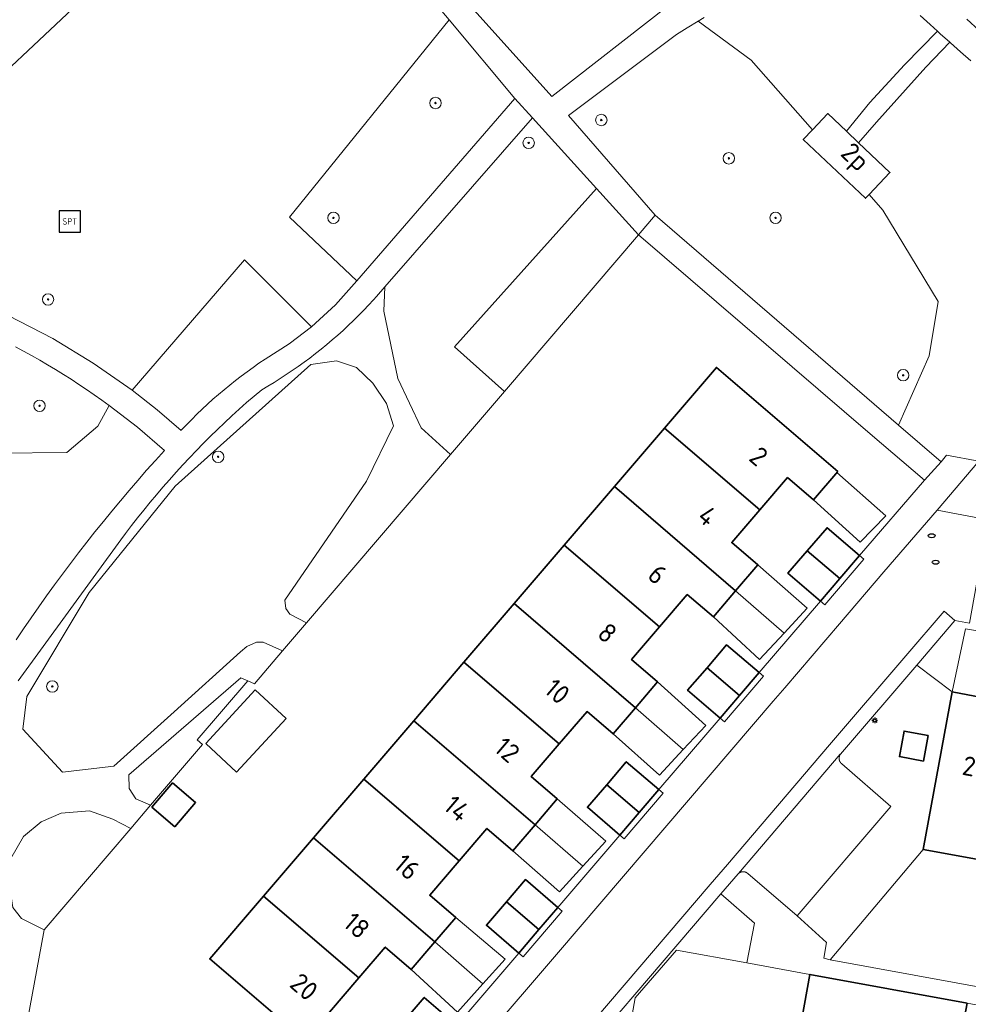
# Model space of a CAD drawing. Header units: metres. Extents: x 152610 to 160096, y 456114 to 462495.
# Tile 220 of 256: x 157214 to 157280, y 459787 to 459856. Entities that reach past the tile are written whole.
import ezdxf
from ezdxf.enums import TextEntityAlignment as Align

# ---------------------------------------------------------------- set-up
doc = ezdxf.new("R2010")
doc.units = ezdxf.units.M
doc.header["$LTSCALE"] = 0.5
doc.layers.get('0').update_dxf_attribs({"linetype": 'CONTINUOUS'})
for name, color, linetype, lineweight in [('B-PV-GR-BEPLANTING_CULTUUR_BOSPLANTSOEN-GV', 251, 'CONTINUOUS', 18), ('B-PV-GR-BEPLANTING_CULTUUR_HEESTERS-GV', 251, 'CONTINUOUS', 18), ('B-PV-GR-BOOM-S', 251, 'CONTINUOUS', 25), ('B-PV-IE-MEUBILAIR-S', 251, 'CONTINUOUS', 25), ('B-PV-IE-MEUBILAIR_WEGMEUBILAIR-S', 251, 'CONTINUOUS', 25), ('B-PV-OG-BEBOUWING-GV', 6, 'CONTINUOUS', 35), ('B-PV-OG-BEBOUWING-T18', 1, 'CONTINUOUS', 18), ('B-PV-OG-BEBOUWING_OVERBOUWING-GV', 251, 'CONTINUOUS', 18), ('B-PV-OG-TERREIN_BEGROEID-GV', 251, 'CONTINUOUS', 18), ('B-PV-VH-GESLOTENVERHARDING_ASFALT-GV', 251, 'CONTINUOUS', 18), ('B-PV-VH-OPENVERHARDING_BETONSTRAATSTEEN-GV', 251, 'CONTINUOUS', 18), ('B-PV-VH-OPENVERHARDING_TEGEL-GV', 251, 'CONTINUOUS', 18)]:
    doc.layers.add(name, color=color, linetype=linetype, lineweight=lineweight)
doc.styles.add('NLCS-ISO', font='NLCS-ISO.ttf')
doc.styles.add('NLCS-ISO-M750-T18', font='NLCS-ISO.ttf', dxfattribs={"height": 1.35})

# ---------------------------------------------------------------- blocks, each defined once
blk = doc.blocks.new('SIE-MEUBILAIR_PAAL_LICHTMAST-SO')
for points in [[(-0.62, 0), (-1, 0)], [(-0.71, 0.71), (-0.44, 0.44)], [(0, 1), (0, 0.62)], [(0.44, 0.44), (0.71, 0.71)], [(1, 0), (0.62, 0)], [(-0.71, -0.71), (-0.44, -0.44)], [(0, -0.62), (0, -1)], [(0.44, -0.44), (0.71, -0.71)]]:
    blk.add_lwpolyline(points)
blk.add_circle((0, 0), 0.5)
blk = doc.blocks.new('SIE-MEUBILAIR_PUT_RIOOLPUT-SO')
blk.add_ellipse((0, 0), major_axis=(1.25, 0), ratio=0.54)
blk = doc.blocks.new('SIE-WEG_SPEELTOESTEL-SO')
at = {"flags": 128}
blk.add_lwpolyline([(-3.75, -3.75), (3.75, -3.75), (3.75, 3.75), (-3.75, 3.75)], close=True, dxfattribs=at)
at = {"style": 'NLCS-ISO'}
blk.add_text('SPT', height=2.25, dxfattribs=at).set_placement((0, 0), align=Align.MIDDLE_CENTER)
blk = doc.blocks.new('SGR-BOOM_GBKN-SO')
at = {"linetype": 'ByBlock', "lineweight": 18}
h = blk.add_hatch(color=0, dxfattribs=at)
h.dxf.hatch_style = 1
edge = h.paths.add_edge_path()
edge.add_arc((0, 0), 0.25, 0, 360)
at = {"color": 0, "linetype": 'ByBlock', "lineweight": 18}
for radius in [2, 0.25]:
    blk.add_circle((0, 0), radius, dxfattribs=at)
at = {"color": 0, "linetype": 'ByBlock', "lineweight": 18, "style": 'NLCS-ISO'}
blk.add_attdef('SOORT', (2.5, 0), '', height=1.5, dxfattribs=at)

msp = doc.modelspace()

# ---------------------------------------------------------------- linework, layer by layer
at = {"layer": 'B-PV-GR-BEPLANTING_CULTUUR_BOSPLANTSOEN-GV', "flags": 128}
for points in [[(157209.484, 459848.721), (157227.401, 459865.557)], [(157243.1, 459859.38), (157251.291, 459850.259), (157259.45, 459856.63)], [(157207.599, 459825.226), (157217.298, 459825.327), (157219.454, 459827.155), (157220.262, 459828.612), (157219.738, 459828.992), (157219.21, 459829.366), (157218.677, 459829.734), (157218.139, 459830.095), (157217.597, 459830.449), (157217.051, 459830.796), (157216.5, 459831.137), (157215.946, 459831.47), (157215.387, 459831.797), (157214.824, 459832.117), (157214.258, 459832.43), (157213.687, 459832.736)]]:
    msp.add_lwpolyline(points, dxfattribs=at)
for points in [[(157248.7, 459850.13), (157244.096, 459855.629), (157232.91, 459841.822), (157237.62, 459837.34)], [(157265.266, 459852.824), (157261.546, 459855.547), (157260.781, 459855.088), (157260.027, 459854.61), (157252.451, 459848.935), (157258.54, 459841.95), (157275.584, 459827.246), (157277.746, 459832.092), (157278.361, 459835.909), (157274.503, 459842.292), (157273.526, 459843.406), (157273.269, 459843.135), (157268.909, 459847.257), (157269.552, 459847.937)], [(157254.419, 459843.816), (157249.931, 459848.769), (157239.581, 459836.927), (157239.503, 459835.22), (157240.487, 459830.499), (157242.119, 459827.044), (157244.194, 459825.187), (157247.965, 459829.592), (157244.473, 459832.732)], [(157234.452, 459834.132), (157229.737, 459838.823), (157221.86, 459829.693), (157223.613, 459828.318), (157225.304, 459826.867), (157225.339, 459826.904), (157225.691, 459827.276), (157226.049, 459827.642), (157226.412, 459828.003), (157226.782, 459828.357), (157227.156, 459828.706), (157227.536, 459829.049), (157227.922, 459829.386), (157228.313, 459829.717), (157228.708, 459830.042), (157229.109, 459830.361), (157229.515, 459830.673), (157229.925, 459830.979), (157230.341, 459831.279), (157230.761, 459831.572), (157231.185, 459831.858), (157232.867, 459832.925)], [(157237.603, 459831.273), (157236.201, 459831.754), (157234.383, 459831.493), (157224.884, 459822.96), (157218.849, 459815.511), (157214.488, 459808.225), (157214.199, 459805.938), (157216.984, 459802.917), (157220.581, 459803.331), (157224.81, 459807.145), (157229.475, 459811.347), (157229.912, 459811.736), (157230.585, 459812.032), (157231.046, 459812.041), (157232.41, 459811.416), (157234.089, 459813.378), (157232.913, 459814), (157232.647, 459814.38), (157232.583, 459814.985), (157238.301, 459823.305), (157240.191, 459827.188), (157239.708, 459828.755), (157238.744, 459830.185)], [(157229.967, 459809.325), (157229.493, 459809.536), (157221.643, 459802.73), (157221.65, 459801.782), (157222.127, 459801.055), (157223.163, 459800.612), (157226.802, 459804.863), (157226.421, 459805.182)], [(157220.523, 459799.636), (157218.887, 459800.215), (157216.892, 459800.059), (157215.493, 459799.43), (157214.252, 459798.42), (157213.357, 459796.879), (157213.334, 459795.773), (157213.311, 459794.667), (157213.515, 459793.444), (157214.119, 459792.658), (157215.69, 459791.88), (157221.766, 459798.979)]]:
    msp.add_lwpolyline(points, close=True, dxfattribs=at)
at = {"layer": 'B-PV-GR-BEPLANTING_CULTUUR_HEESTERS-GV', "flags": 128}
for points in [[(157279.35, 459808.54), (157276.87, 459810.42), (157271.523, 459804.185), (157271.512, 459804.172), (157271.508, 459804.164), (157271.504, 459804.157), (157271.499, 459804.149), (157271.495, 459804.142), (157271.49, 459804.135), (157271.486, 459804.127), (157271.482, 459804.12), (157271.478, 459804.112), (157271.475, 459804.104), (157271.471, 459804.096), (157271.468, 459804.088), (157271.464, 459804.08), (157271.461, 459804.073), (157271.458, 459804.065), (157271.455, 459804.056), (157271.452, 459804.048), (157271.45, 459804.04), (157271.447, 459804.032), (157271.445, 459804.024), (157271.443, 459804.015), (157271.441, 459804.007), (157271.439, 459803.999), (157271.437, 459803.99), (157271.435, 459803.982), (157271.434, 459803.973), (157271.433, 459803.965), (157271.431, 459803.956), (157271.43, 459803.948), (157271.429, 459803.939), (157271.429, 459803.931), (157271.428, 459803.922), (157271.428, 459803.914), (157271.427, 459803.905), (157271.427, 459803.896), (157271.427, 459803.888), (157271.427, 459803.879), (157271.428, 459803.871), (157271.428, 459803.862), (157271.429, 459803.854), (157271.429, 459803.845), (157271.43, 459803.837), (157271.431, 459803.828), (157271.432, 459803.824), (157271.433, 459803.819), (157271.434, 459803.811), (157271.436, 459803.802), (157271.437, 459803.794), (157271.439, 459803.786), (157271.441, 459803.777), (157271.443, 459803.769), (157271.445, 459803.761), (157271.448, 459803.753), (157271.45, 459803.744), (157271.453, 459803.736), (157271.456, 459803.728), (157271.459, 459803.72), (157271.462, 459803.712), (157271.465, 459803.704), (157271.468, 459803.696), (157271.472, 459803.688), (157271.475, 459803.681), (157271.479, 459803.673), (157271.483, 459803.665), (157271.487, 459803.657), (157271.491, 459803.65), (157271.496, 459803.643), (157271.5, 459803.635), (157271.505, 459803.628), (157271.509, 459803.621), (157271.514, 459803.614), (157271.519, 459803.607), (157271.524, 459803.6), (157271.529, 459803.593), (157271.534, 459803.586), (157271.54, 459803.579), (157271.545, 459803.573), (157271.551, 459803.566), (157271.557, 459803.56), (157271.563, 459803.554), (157271.569, 459803.547), (157271.575, 459803.541), (157271.581, 459803.536), (157271.587, 459803.53), (157271.593, 459803.524), (157271.6, 459803.518), (157271.607, 459803.513), (157271.613, 459803.507), (157271.62, 459803.502), (157275.05, 459800.52), (157268.48, 459792.85), (157270.54, 459790.99), (157270.36, 459789.89), (157270.8, 459789.78), (157277.32, 459797.51)], [(157275.65, 459804.015), (157275.979, 459805.805), (157277.671, 459805.494), (157277.341, 459803.704)]]:
    msp.add_lwpolyline(points, close=True, dxfattribs=at)
msp.add_lwpolyline([(157255.93, 459780.39), (157257.129, 459787.109), (157260.03, 459790.46), (157264.947, 459789.562), (157265.49, 459792.34), (157263.14, 459794.4), (157250.12, 459779.16)], dxfattribs=at)
at = {"layer": 'B-PV-OG-BEBOUWING-GV', "flags": 128}
for points in [[(157273.526, 459843.406), (157274.987, 459844.952), (157272.794, 459847.024), (157271.937, 459847.835), (157270.626, 459849.074), (157269.552, 459847.937), (157268.909, 459847.257), (157273.269, 459843.135)], [(157271.33, 459823.99), (157262.83, 459831.28), (157259.185, 459827.028), (157265.866, 459821.298), (157267.81, 459823.56), (157269.63, 459822)], [(157265.866, 459821.298), (157259.185, 459827.028), (157255.671, 459822.928), (157264.174, 459815.635), (157265.73, 459817.45), (157263.9, 459819.01)], [(157264.174, 459815.635), (157255.671, 459822.928), (157252.157, 459818.828), (157258.837, 459813.099), (157260.78, 459815.37), (157262.61, 459813.81)], [(157272.85, 459818.1), (157270.58, 459820.05), (157269.198, 459818.441), (157271.471, 459816.491)], [(157258.837, 459813.099), (157252.157, 459818.828), (157248.643, 459814.729), (157257.148, 459807.435), (157258.7, 459809.25), (157256.88, 459810.81)], [(157271.471, 459816.491), (157269.198, 459818.441), (157267.84, 459816.86), (157270.117, 459814.912)], [(157257.148, 459807.435), (157248.643, 459814.729), (157245.129, 459810.629), (157251.811, 459804.897), (157253.76, 459807.17), (157255.58, 459805.6)], [(157265.82, 459809.9), (157263.54, 459811.85), (157262.166, 459810.244), (157264.442, 459808.292)], [(157251.811, 459804.897), (157245.129, 459810.629), (157241.615, 459806.529), (157250.117, 459799.237), (157251.67, 459801.05), (157249.85, 459802.61)], [(157264.442, 459808.292), (157262.166, 459810.244), (157260.81, 459808.66), (157263.087, 459806.712)], [(157281.92, 459808.06), (157279.35, 459808.54), (157277.32, 459797.51), (157282.847, 459796.495), (157284.435, 459805.16), (157281.49, 459805.7)], [(157250.117, 459799.237), (157241.615, 459806.529), (157238.101, 459802.429), (157244.784, 459796.697), (157246.74, 459798.98), (157248.56, 459797.42)], [(157277.671, 459805.494), (157275.979, 459805.805), (157275.65, 459804.015), (157277.341, 459803.704)], [(157258.79, 459801.7), (157256.51, 459803.65), (157255.137, 459802.045), (157257.414, 459800.092)], [(157244.784, 459796.697), (157238.101, 459802.429), (157234.587, 459798.329), (157243.09, 459791.036), (157244.55, 459792.74), (157242.73, 459794.3)], [(157224.862, 459799.08), (157226.321, 459800.792), (157224.707, 459802.168), (157223.255, 459800.472)], [(157257.414, 459800.092), (157255.137, 459802.045), (157253.78, 459800.46), (157256.06, 459798.51)], [(157243.09, 459791.036), (157234.587, 459798.329), (157231.073, 459794.23), (157237.754, 459788.5), (157239.61, 459790.66), (157241.43, 459789.1)], [(157251.72, 459793.44), (157249.44, 459795.4), (157248.109, 459793.845), (157250.386, 459791.892)], [(157237.754, 459788.5), (157231.073, 459794.23), (157227.31, 459789.84), (157235.82, 459782.55), (157237.53, 459784.54), (157235.7, 459786.11)], [(157250.386, 459791.892), (157248.109, 459793.845), (157246.7, 459792.2), (157248.97, 459790.25)], [(157280.4, 459786.729), (157269.38, 459788.749), (157268.359, 459783.172), (157277.013, 459781.592), (157277.56, 459784.59), (157279.92, 459784.15)], [(157244.63, 459785.18), (157242.35, 459787.14), (157241.076, 459785.651), (157243.358, 459783.693)]]:
    msp.add_lwpolyline(points, close=True, dxfattribs=at)
at = {"layer": 'B-PV-OG-BEBOUWING_OVERBOUWING-GV', "flags": 128}
for points in [[(157274.711, 459820.881), (157271.274, 459823.924), (157269.63, 459822), (157272.907, 459819.029)], [(157264.174, 459815.635), (157267.565, 459812.673), (157269.176, 459814.417), (157265.73, 459817.45)], [(157267.565, 459812.673), (157264.174, 459815.635), (157262.61, 459813.81), (157265.842, 459810.809)], [(157282.851, 459812.541), (157280.288, 459812.976), (157279.35, 459808.54), (157281.92, 459808.06)], [(157257.148, 459807.435), (157260.499, 459804.5), (157262.077, 459806.198), (157258.7, 459809.25)], [(157232.668, 459806.68), (157230.501, 459808.684), (157227.023, 459804.923), (157229.19, 459802.919)], [(157260.499, 459804.5), (157257.148, 459807.435), (157255.58, 459805.6), (157258.847, 459802.723)], [(157250.117, 459799.237), (157253.465, 459796.325), (157255.081, 459798.077), (157251.67, 459801.05)], [(157253.465, 459796.325), (157250.117, 459799.237), (157248.56, 459797.42), (157251.815, 459794.536)], [(157243.09, 459791.036), (157246.445, 459788.079), (157248.014, 459789.824), (157244.55, 459792.74)], [(157246.445, 459788.079), (157243.09, 459791.036), (157241.43, 459789.1), (157244.677, 459786.115)]]:
    msp.add_lwpolyline(points, close=True, dxfattribs=at)
at = {"layer": 'B-PV-OG-TERREIN_BEGROEID-GV', "flags": 128}
for points in [[(157213.173, 459834.93), (157216.311, 459833.309), (157219.145, 459831.592), (157221.86, 459829.693), (157229.737, 459838.823), (157234.452, 459834.132), (157236.114, 459835.659), (157237.62, 459837.34), (157232.91, 459841.822), (157244.096, 459855.629), (157241.053, 459859.263), (157240.034, 459860.503), (157239.099, 459861.808), (157235.818, 459859.308), (157227.401, 459865.557), (157209.484, 459848.721)], [(157261.977, 459855.794), (157261.546, 459855.547), (157265.266, 459852.824), (157269.552, 459847.937), (157270.626, 459849.074), (157271.937, 459847.835), (157273.578, 459849.853), (157276.021, 459852.496), (157278.322, 459854.838), (157277.815, 459855.301), (157277.116, 459855.95)], [(157280.666, 459852.763), (157279.945, 459853.388), (157279.23, 459854.02), (157279.177, 459854.068), (157277.496, 459852.316), (157274.059, 459848.459), (157272.794, 459847.024), (157274.987, 459844.952), (157273.526, 459843.406), (157274.503, 459842.292), (157278.361, 459835.909), (157277.746, 459832.092), (157275.584, 459827.246), (157278.57, 459824.67), (157278.96, 459825.13), (157281.23, 459824.716)], [(157213.357, 459796.879), (157214.252, 459798.42), (157215.493, 459799.43), (157216.892, 459800.059), (157218.887, 459800.215), (157220.523, 459799.636), (157221.766, 459798.979), (157223.163, 459800.612), (157222.127, 459801.055), (157221.65, 459801.782), (157221.643, 459802.73), (157229.493, 459809.536), (157229.967, 459809.325), (157230.44, 459809.114), (157232.41, 459811.416), (157231.046, 459812.041), (157230.585, 459812.032), (157229.912, 459811.736), (157229.475, 459811.347), (157224.81, 459807.145), (157220.581, 459803.331), (157216.984, 459802.917), (157214.199, 459805.938), (157214.488, 459808.225), (157218.849, 459815.511), (157224.884, 459822.96), (157234.383, 459831.493), (157236.201, 459831.754), (157237.603, 459831.273), (157238.744, 459830.185), (157239.708, 459828.755), (157240.191, 459827.188), (157238.301, 459823.305), (157232.583, 459814.985), (157232.647, 459814.38), (157232.913, 459814), (157234.089, 459813.378), (157244.194, 459825.187), (157242.119, 459827.044), (157240.487, 459830.499), (157239.503, 459835.22), (157239.581, 459836.927), (157238.999, 459836.261), (157238.789, 459836.026), (157238.447, 459835.654), (157238.1, 459835.288), (157237.747, 459834.926), (157237.388, 459834.571), (157237.023, 459834.221), (157236.653, 459833.878), (157236.278, 459833.54), (157235.898, 459833.208), (157235.512, 459832.882), (157235.121, 459832.562), (157234.725, 459832.249), (157234.324, 459831.941), (157233.918, 459831.641), (157233.508, 459831.346), (157233.093, 459831.058), (157232.673, 459830.777), (157232.249, 459830.503), (157231.821, 459830.235), (157231.389, 459829.974), (157230.952, 459829.72), (157230.421, 459829.27), (157229.896, 459828.814), (157229.376, 459828.352), (157228.861, 459827.885), (157228.352, 459827.411), (157227.848, 459826.931), (157227.349, 459826.446), (157226.856, 459825.955), (157226.369, 459825.459), (157225.888, 459824.956), (157225.413, 459824.449), (157224.943, 459823.936), (157224.479, 459823.417), (157224.021, 459822.893), (157223.57, 459822.364), (157223.124, 459821.83), (157222.685, 459821.291), (157222.252, 459820.747), (157221.825, 459820.197), (157221.404, 459819.643), (157221.078, 459819.204), (157213.89, 459809.32)], [(157213.737, 459812.194), (157214.26, 459812.972), (157214.79, 459813.746), (157215.326, 459814.515), (157215.869, 459815.279), (157216.419, 459816.039), (157216.975, 459816.794), (157217.537, 459817.544), (157218.106, 459818.289), (157218.681, 459819.03), (157219.263, 459819.765), (157219.85, 459820.496), (157220.444, 459821.222), (157221.045, 459821.942), (157221.651, 459822.657), (157222.263, 459823.367), (157222.881, 459824.072), (157223.506, 459824.772), (157224.136, 459825.466), (157222.237, 459827.085), (157220.262, 459828.612), (157219.454, 459827.155), (157217.298, 459825.327), (157207.599, 459825.226)], [(157213.19, 459778.148), (157214.19, 459783.62), (157215.69, 459791.88), (157214.119, 459792.658), (157213.515, 459793.444)]]:
    msp.add_lwpolyline(points, dxfattribs=at)
msp.add_lwpolyline([(157257.36, 459840.57), (157254.419, 459843.816), (157244.473, 459832.732), (157247.965, 459829.592)], close=True, dxfattribs=at)
at = {"layer": 'B-PV-VH-GESLOTENVERHARDING_ASFALT-GV', "flags": 128}
for points in [[(157241.053, 459859.263), (157244.096, 459855.629), (157248.7, 459850.13), (157249.931, 459848.769), (157254.419, 459843.816), (157257.36, 459840.57), (157258.54, 459841.95), (157252.451, 459848.935), (157260.027, 459854.61), (157260.781, 459855.088), (157261.546, 459855.547), (157261.977, 459855.794)], [(157259.45, 459856.63), (157251.291, 459850.259), (157243.1, 459859.38)], [(157280.374, 459855.681), (157281.25, 459854.89)], [(157213.89, 459809.32), (157221.078, 459819.204), (157221.404, 459819.643), (157221.825, 459820.197), (157222.252, 459820.747), (157222.685, 459821.291), (157223.124, 459821.83), (157223.57, 459822.364), (157224.021, 459822.893), (157224.479, 459823.417), (157224.943, 459823.936), (157225.413, 459824.449), (157225.888, 459824.956), (157226.369, 459825.459), (157226.856, 459825.955), (157227.349, 459826.446), (157227.848, 459826.931), (157228.352, 459827.411), (157228.861, 459827.885), (157229.376, 459828.352), (157229.896, 459828.814), (157230.421, 459829.27), (157230.952, 459829.72), (157231.389, 459829.974), (157231.821, 459830.235), (157232.249, 459830.503), (157232.673, 459830.777), (157233.093, 459831.058), (157233.508, 459831.346), (157233.918, 459831.641), (157234.324, 459831.941), (157234.725, 459832.249), (157235.121, 459832.562), (157235.512, 459832.882), (157235.898, 459833.208), (157236.278, 459833.54), (157236.653, 459833.878), (157237.023, 459834.221), (157237.388, 459834.571), (157237.747, 459834.926), (157238.1, 459835.288), (157238.447, 459835.654), (157238.789, 459836.026), (157238.999, 459836.261), (157239.581, 459836.927), (157249.931, 459848.769), (157248.7, 459850.13), (157237.62, 459837.34), (157236.114, 459835.659), (157234.452, 459834.132), (157232.867, 459832.925), (157231.185, 459831.858), (157230.761, 459831.572), (157230.341, 459831.279), (157229.925, 459830.979), (157229.515, 459830.673), (157229.109, 459830.361), (157228.708, 459830.042), (157228.313, 459829.717), (157227.922, 459829.386), (157227.536, 459829.049), (157227.156, 459828.706), (157226.782, 459828.357), (157226.412, 459828.003), (157226.049, 459827.642), (157225.691, 459827.276), (157225.339, 459826.904), (157225.304, 459826.867), (157223.613, 459828.318), (157221.86, 459829.693), (157219.145, 459831.592), (157216.311, 459833.309), (157213.173, 459834.93)], [(157213.687, 459832.736), (157214.258, 459832.43), (157214.824, 459832.117), (157215.387, 459831.797), (157215.946, 459831.47), (157216.5, 459831.137), (157217.051, 459830.796), (157217.597, 459830.449), (157218.139, 459830.095), (157218.677, 459829.734), (157219.21, 459829.366), (157219.738, 459828.992), (157220.262, 459828.612), (157222.237, 459827.085), (157224.136, 459825.466), (157223.506, 459824.772), (157222.881, 459824.072), (157222.263, 459823.367), (157221.651, 459822.657), (157221.045, 459821.942), (157220.444, 459821.222), (157219.85, 459820.496), (157219.263, 459819.765), (157218.681, 459819.03), (157218.106, 459818.289), (157217.537, 459817.544), (157216.975, 459816.794), (157216.419, 459816.039), (157215.869, 459815.279), (157215.326, 459814.515), (157214.79, 459813.746), (157214.26, 459812.972), (157213.737, 459812.194)], [(157281.23, 459824.716), (157278.3, 459821.27), (157281.88, 459820.61)]]:
    msp.add_lwpolyline(points, dxfattribs=at)
at = {"layer": 'B-PV-VH-OPENVERHARDING_BETONSTRAATSTEEN-GV', "flags": 128}
for points in [[(157277.116, 459855.95), (157277.815, 459855.301), (157278.322, 459854.838), (157278.52, 459854.657), (157279.177, 459854.068), (157279.23, 459854.02), (157279.945, 459853.388), (157280.666, 459852.763)], [(157281.25, 459854.89), (157280.374, 459855.681)], [(157249.363, 459779.814), (157262.382, 459795.052), (157263.597, 459796.457), (157270.763, 459804.835), (157276.11, 459811.07), (157278.789, 459814.209), (157279.55, 459813.56), (157280.568, 459813.374), (157281.393, 459817.921), (157281.822, 459820.29), (157281.88, 459820.61), (157278.3, 459821.27), (157274.57, 459816.95), (157271.46, 459813.31), (157267.63, 459808.83), (157266.81, 459807.9), (157251.76, 459790.31), (157246.41, 459784.07)]]:
    msp.add_lwpolyline(points, dxfattribs=at)
for points in [[(157271.937, 459847.835), (157272.794, 459847.024), (157274.059, 459848.459), (157277.496, 459852.316), (157279.177, 459854.068), (157278.52, 459854.657), (157278.322, 459854.838), (157276.021, 459852.496), (157273.578, 459849.853)], [(157279.55, 459813.56), (157278.789, 459814.209), (157276.11, 459811.07), (157270.763, 459804.835), (157263.597, 459796.457), (157262.382, 459795.052), (157249.363, 459779.814), (157248.286, 459778.581), (157245.224, 459761.99), (157244.627, 459758.858), (157245.609, 459758.671), (157246.137, 459761.433), (157246.141, 459761.455), (157246.153, 459761.559), (157246.176, 459761.683), (157246.207, 459761.806), (157249.22, 459778.13), (157250.12, 459779.16), (157263.14, 459794.4), (157264.355, 459795.805), (157264.366, 459795.817), (157271.512, 459804.172), (157271.523, 459804.185), (157276.87, 459810.42)], [(157271.508, 459804.164), (157271.512, 459804.172), (157264.366, 459795.817), (157264.374, 459795.823), (157264.38, 459795.828), (157264.387, 459795.834), (157264.394, 459795.839), (157264.4, 459795.844), (157264.407, 459795.85), (157264.414, 459795.854), (157264.421, 459795.859), (157264.428, 459795.864), (157264.435, 459795.869), (157264.443, 459795.873), (157264.45, 459795.878), (157264.457, 459795.882), (157264.465, 459795.886), (157264.473, 459795.89), (157264.48, 459795.894), (157264.488, 459795.898), (157264.496, 459795.902), (157264.503, 459795.905), (157264.511, 459795.908), (157264.519, 459795.911), (157264.527, 459795.915), (157264.535, 459795.917), (157264.543, 459795.92), (157264.552, 459795.923), (157264.56, 459795.925), (157264.568, 459795.928), (157264.576, 459795.93), (157264.585, 459795.932), (157264.593, 459795.934), (157264.601, 459795.936), (157264.61, 459795.937), (157264.618, 459795.939), (157264.627, 459795.94), (157264.635, 459795.941), (157264.644, 459795.942), (157264.652, 459795.943), (157264.661, 459795.944), (157264.669, 459795.944), (157264.678, 459795.945), (157264.687, 459795.945), (157264.691, 459795.945), (157264.704, 459795.945), (157264.712, 459795.945), (157264.721, 459795.944), (157264.729, 459795.944), (157264.738, 459795.943), (157264.746, 459795.943), (157264.755, 459795.942), (157264.763, 459795.941), (157264.772, 459795.939), (157264.78, 459795.938), (157264.789, 459795.936), (157264.797, 459795.935), (157264.806, 459795.933), (157264.814, 459795.931), (157264.822, 459795.929), (157264.83, 459795.927), (157264.839, 459795.924), (157264.847, 459795.922), (157264.855, 459795.919), (157264.863, 459795.916), (157264.871, 459795.913), (157264.879, 459795.91), (157264.887, 459795.907), (157264.895, 459795.903), (157264.903, 459795.9), (157264.91, 459795.896), (157264.918, 459795.892), (157264.926, 459795.888), (157264.933, 459795.884), (157264.941, 459795.88), (157264.948, 459795.876), (157264.955, 459795.871), (157264.963, 459795.867), (157264.97, 459795.862), (157264.977, 459795.857), (157264.984, 459795.852), (157264.991, 459795.847), (157264.997, 459795.842), (157265.004, 459795.837), (157265.011, 459795.831), (157265.017, 459795.826), (157265.024, 459795.82), (157265.03, 459795.814), (157268.48, 459792.85), (157275.05, 459800.52), (157271.62, 459803.502), (157271.613, 459803.507), (157271.607, 459803.513), (157271.6, 459803.518), (157271.593, 459803.524), (157271.587, 459803.53), (157271.581, 459803.536), (157271.575, 459803.541), (157271.569, 459803.547), (157271.563, 459803.554), (157271.557, 459803.56), (157271.551, 459803.566), (157271.545, 459803.573), (157271.54, 459803.579), (157271.534, 459803.586), (157271.529, 459803.593), (157271.524, 459803.6), (157271.519, 459803.607), (157271.514, 459803.614), (157271.509, 459803.621), (157271.505, 459803.628), (157271.5, 459803.635), (157271.496, 459803.643), (157271.491, 459803.65), (157271.487, 459803.657), (157271.483, 459803.665), (157271.479, 459803.673), (157271.475, 459803.681), (157271.472, 459803.688), (157271.468, 459803.696), (157271.465, 459803.704), (157271.462, 459803.712), (157271.459, 459803.72), (157271.456, 459803.728), (157271.453, 459803.736), (157271.45, 459803.744), (157271.448, 459803.753), (157271.445, 459803.761), (157271.443, 459803.769), (157271.441, 459803.777), (157271.439, 459803.786), (157271.437, 459803.794), (157271.436, 459803.802), (157271.434, 459803.811), (157271.433, 459803.819), (157271.432, 459803.824), (157271.431, 459803.828), (157271.43, 459803.837), (157271.429, 459803.845), (157271.429, 459803.854), (157271.428, 459803.862), (157271.428, 459803.871), (157271.427, 459803.879), (157271.427, 459803.888), (157271.427, 459803.896), (157271.427, 459803.905), (157271.428, 459803.914), (157271.428, 459803.922), (157271.429, 459803.931), (157271.429, 459803.939), (157271.43, 459803.948), (157271.431, 459803.956), (157271.433, 459803.965), (157271.434, 459803.973), (157271.435, 459803.982), (157271.437, 459803.99), (157271.439, 459803.999), (157271.441, 459804.007), (157271.443, 459804.015), (157271.445, 459804.024), (157271.447, 459804.032), (157271.45, 459804.04), (157271.452, 459804.048), (157271.455, 459804.056), (157271.458, 459804.065), (157271.461, 459804.073), (157271.464, 459804.08), (157271.468, 459804.088), (157271.471, 459804.096), (157271.475, 459804.104), (157271.478, 459804.112), (157271.482, 459804.12), (157271.486, 459804.127), (157271.49, 459804.135), (157271.495, 459804.142), (157271.499, 459804.149), (157271.504, 459804.157)]]:
    msp.add_lwpolyline(points, close=True, dxfattribs=at)
at = {"layer": 'B-PV-VH-OPENVERHARDING_TEGEL-GV', "flags": 128}
msp.add_lwpolyline([(157275.584, 459827.246), (157258.54, 459841.95), (157257.36, 459840.57), (157273.61, 459826.64), (157277.41, 459823.39), (157278.57, 459824.67)], close=True, dxfattribs=at)
for points in [[(157246.41, 459784.07), (157251.76, 459790.31), (157266.81, 459807.9), (157267.63, 459808.83), (157271.46, 459813.31), (157274.57, 459816.95), (157278.3, 459821.27), (157281.23, 459824.716), (157278.96, 459825.13), (157278.57, 459824.67), (157277.41, 459823.39), (157272.85, 459818.1), (157273.16, 459817.84), (157270.42, 459814.65), (157270.117, 459814.912), (157265.82, 459809.9), (157266.13, 459809.64), (157263.39, 459806.45), (157263.087, 459806.712), (157258.79, 459801.7), (157259.1, 459801.44), (157256.36, 459798.25), (157256.06, 459798.51), (157251.72, 459793.44), (157252.02, 459793.18), (157249.28, 459789.99), (157248.97, 459790.25), (157244.63, 459785.18)], [(157285.527, 459787.079), (157270.8, 459789.78), (157270.36, 459789.89), (157270.54, 459790.99), (157268.48, 459792.85), (157265.03, 459795.814), (157265.024, 459795.82), (157265.017, 459795.826), (157265.011, 459795.831), (157265.004, 459795.837), (157264.997, 459795.842), (157264.991, 459795.847), (157264.984, 459795.852), (157264.977, 459795.857), (157264.97, 459795.862), (157264.963, 459795.867), (157264.955, 459795.871), (157264.948, 459795.876), (157264.941, 459795.88), (157264.933, 459795.884), (157264.926, 459795.888), (157264.918, 459795.892), (157264.91, 459795.896), (157264.903, 459795.9), (157264.895, 459795.903), (157264.887, 459795.907), (157264.879, 459795.91), (157264.871, 459795.913), (157264.863, 459795.916), (157264.855, 459795.919), (157264.847, 459795.922), (157264.839, 459795.924), (157264.83, 459795.927), (157264.822, 459795.929), (157264.814, 459795.931), (157264.806, 459795.933), (157264.797, 459795.935), (157264.789, 459795.936), (157264.78, 459795.938), (157264.772, 459795.939), (157264.763, 459795.941), (157264.755, 459795.942), (157264.746, 459795.943), (157264.738, 459795.943), (157264.729, 459795.944), (157264.721, 459795.944), (157264.712, 459795.945), (157264.704, 459795.945), (157264.691, 459795.945), (157264.687, 459795.945), (157264.678, 459795.945), (157264.669, 459795.944), (157264.661, 459795.944), (157264.652, 459795.943), (157264.644, 459795.942), (157264.635, 459795.941), (157264.627, 459795.94), (157264.618, 459795.939), (157264.61, 459795.937), (157264.601, 459795.936), (157264.593, 459795.934), (157264.585, 459795.932), (157264.576, 459795.93), (157264.568, 459795.928), (157264.56, 459795.925), (157264.552, 459795.923), (157264.543, 459795.92), (157264.535, 459795.917), (157264.527, 459795.915), (157264.519, 459795.911), (157264.511, 459795.908), (157264.503, 459795.905), (157264.496, 459795.902), (157264.488, 459795.898), (157264.48, 459795.894), (157264.473, 459795.89), (157264.465, 459795.886), (157264.457, 459795.882), (157264.45, 459795.878), (157264.443, 459795.873), (157264.435, 459795.869), (157264.428, 459795.864), (157264.421, 459795.859), (157264.414, 459795.854), (157264.407, 459795.85), (157264.4, 459795.844), (157264.394, 459795.839), (157264.387, 459795.834), (157264.38, 459795.828), (157264.374, 459795.823), (157264.366, 459795.817), (157264.355, 459795.805), (157263.14, 459794.4), (157265.49, 459792.34), (157264.947, 459789.562), (157269.38, 459788.749), (157280.4, 459786.729), (157285.31, 459785.83)]]:
    msp.add_lwpolyline(points, dxfattribs=at)

# ---------------------------------------------------------------- block references
at = {"layer": 'B-PV-GR-BOOM-S', "xscale": 0.2, "yscale": 0.2, "zscale": 0.2}
for p in [(157243.132, 459849.81), (157254.756, 459848.618), (157249.667, 459847.016), (157263.698, 459845.936), (157235.979, 459841.763), (157266.976, 459841.763), (157215.974, 459836.048), (157275.917, 459830.735), (157215.378, 459828.597), (157227.896, 459825.021), (157216.272, 459808.926)]:
    msp.add_blockref('SGR-BOOM_GBKN-SO', p, dxfattribs=at)
at = {"layer": 'B-PV-IE-MEUBILAIR-S', "xscale": 0.2, "yscale": 0.2, "zscale": 0.2}
for name, p in [('SIE-MEUBILAIR_PUT_RIOOLPUT-SO', (157277.916, 459819.488)), ('SIE-MEUBILAIR_PUT_RIOOLPUT-SO', (157278.198, 459817.632)), ('SIE-MEUBILAIR_PAAL_LICHTMAST-SO', (157273.925, 459806.549))]:
    msp.add_blockref(name, p, dxfattribs=at)
at = {"layer": 'B-PV-IE-MEUBILAIR_WEGMEUBILAIR-S', "xscale": 0.2, "yscale": 0.2, "zscale": 0.2}
msp.add_blockref('SIE-WEG_SPEELTOESTEL-SO', (157217.492, 459841.513), dxfattribs=at)

# ---------------------------------------------------------------- texts
at = {"layer": 'B-PV-OG-BEBOUWING-T18', "style": 'NLCS-ISO-M750-T18'}
for s, rotation, p in [('2p', 316.6, (157272.439, 459845.896)), ('2', 319.5, (157265.792, 459825.055)), ('4', 319.4, (157262.209, 459820.878)), ('6', 319.4, (157258.695, 459816.779)), ('8', 319.5, (157255.186, 459812.676)), ('10', 319.5, (157251.671, 459808.58)), ('12', 319.4, (157248.156, 459804.475)), ('29', 349.4, (157281.007, 459803.253)), ('14', 319.4, (157244.644, 459800.376)), ('16', 319.4, (157241.13, 459796.275)), ('18', 319.4, (157237.614, 459792.176)), ('20', 319.3, (157233.925, 459787.88))]:
    msp.add_text(s, height=1.35, rotation=rotation, dxfattribs=at).set_placement(p, align=Align.MIDDLE)

doc.saveas('drawing.dxf')
